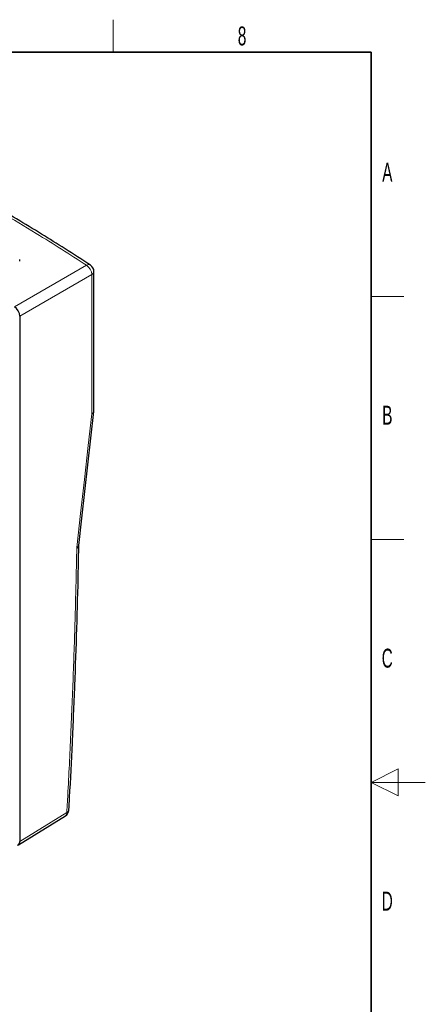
# Paper-space layout 'Blatt4' of a CAD drawing. Header units: millimetres. Extents: x 5 to 418, y 2 to 292.
# Tile 52 of 52: x 343 to 418, y 106 to 288. Entities that reach past the tile are written whole.
import ezdxf

# ---------------------------------------------------------------- set-up
doc = ezdxf.new("R2010")
doc.units = ezdxf.units.MM
doc.layers.add('SLD-0', color=7, linetype='Continuous')
doc.styles.add('SLDTEXTSTYLE0', font='TXT', dxfattribs={"width": 0.605})

psp = doc.layouts.new('Blatt4')

# ---------------------------------------------------------------- linework, layer by layer
at = {"color": 7, "linetype": 'Continuous', "lineweight": 18}
for p, q in [((342, 235.33), (355.31, 243.02)), ((356.3, 241.3), (342.99, 233.62)), ((356.3, 215.5), (356.3, 241.3)), ((353.52, 190.59), (353.52, 190.73)), ((342.99, 136.3), (351.68, 141.67))]:
    psp.add_line(p, q, dxfattribs=at)
at = {"color": 7, "linetype": 'Continuous', "lineweight": 25}
for p, q in [((342.96, 243.77), (342.96, 244.06)), ((356.69, 216.04), (356.69, 241.86)), ((342.99, 233.62), (342.99, 136.3)), ((356.67, 215.93), (356.68, 216.04)), ((353.91, 191.12), (353.91, 191.14)), ((342.71, 135.67), (351.41, 141.04))]:
    psp.add_line(p, q, dxfattribs=at)
at = {"color": 7, "linetype": 'Continuous', "lineweight": 18, "flags": 128}
psp.add_lwpolyline([(353.52, 190.73), (354.23, 197.03), (354.93, 203.32), (355.64, 209.62), (356.3, 215.5)], dxfattribs=at)
at = {"color": 7, "linetype": 'Continuous', "lineweight": 25, "flags": 128}
psp.add_lwpolyline([(353.91, 191.14), (354.47, 196.17), (356.68, 215.93)], dxfattribs=at)
at = {"color": 7, "linetype": 'Continuous', "lineweight": 18}
for centre, radius, start, end in [((355.7, 242.4), 0.731, 60.3379, 122.2319), ((354.21, 241.24), 2.09, 1.7216, 58.2785), ((356.03, 241.91), 0.666, 294.0764, 355.95), ((350.99, 141.59), 0.692, 307.0327, 6.4013), ((351.45, 142.25), 0.629, 291.3865, 350.3724)]:
    psp.add_arc(centre, radius, start, end, dxfattribs=at)
at = {"color": 7, "linetype": 'Continuous', "lineweight": 25}
for centre, start, end in [((355.29, 241.86), 0, 56.6768), ((350.67, 142.23), 301.7291, 356.7887)]:
    psp.add_arc(centre, 1.4, start, end, dxfattribs=at)
for centre, ratio, start_param, end_param in [((342, 234.19), 0.577557, 3.927224, 5.497716), ((342, 136.87), 0.577206, 2.976143, 3.92692)]:
    psp.add_ellipse(centre, major_axis=(-0.7, 1.21), ratio=ratio, start_param=start_param, end_param=end_param, dxfattribs=at)
at = {"color": 7, "linetype": 'Continuous', "lineweight": 18}
for points, knots in [([(355.31, 243.02), (352.23, 245), (347.09, 248.31), (339.58, 252.8), (332.98, 256.59), (326.23, 260.29), (321.61, 262.69), (319.3, 263.88)], [0, 0, 0, 0, 0.271012, 0.453209, 0.635506, 0.817703, 1, 1, 1, 1]), ([(356.3, 215.5), (356.3, 215.5), (356.35, 215.53), (356.49, 215.62), (356.66, 215.8), (356.67, 215.96), (356.68, 216.04)], [0, 0, 0, 0, 0.016153, 0.18278, 0.621592, 1, 1, 1, 1]), ([(356.67, 215.93), (356.66, 215.87), (356.64, 215.74), (356.49, 215.6), (356.35, 215.52), (356.3, 215.5), (356.3, 215.5)], [0, 0, 0, 0, 0.326085, 0.801832, 0.982486, 1, 1, 1, 1]), ([(351.68, 141.67), (351.75, 142.97), (352.03, 148.06), (352.46, 156.91), (352.92, 168.19), (353.28, 179.43), (353.44, 186.87), (353.52, 190.59)], [0, 0, 0, 0, 0.078832, 0.309111, 0.539416, 0.769695, 1, 1, 1, 1]), ([(353.52, 190.73), (353.63, 190.79), (353.83, 190.89), (353.88, 191.05), (353.91, 191.12)], [0, 0, 0, 0, 0.521908, 1, 1, 1, 1]), ([(353.52, 190.59), (353.62, 190.66), (353.82, 190.8), (353.88, 190.98), (353.9, 191.07)], [0, 0, 0, 0, 0.521692, 1, 1, 1, 1])]:
    psp.add_open_spline(points, degree=3, knots=knots, dxfattribs=at)
at = {"color": 7, "linetype": 'Continuous', "lineweight": 25}
for points, knots in [([(356.05, 243.03), (355.82, 243.18), (354.1, 244.31), (350.91, 246.36), (346.39, 249.19), (341.71, 252), (336.79, 254.87), (331.68, 257.74), (326.49, 260.56), (322.55, 262.63), (320.34, 263.75), (319.91, 263.97)], [0, 0, 0, 0, 0.020024, 0.153606, 0.27921, 0.410303, 0.549365, 0.688447, 0.827504, 0.966438, 1, 1, 1, 1]), ([(352.06, 142.15), (352.11, 142.91), (352.35, 147.05), (352.72, 154.73), (353.18, 165.18), (353.54, 175.77), (353.78, 184.42), (353.87, 189.52), (353.9, 191.12)], [0, 0, 0, 0, 0.045798, 0.250917, 0.467426, 0.684056, 0.900682, 1, 1, 1, 1]), ([(353.9, 191.07), (353.9, 191.07), (353.9, 191.08), (353.9, 191.1), (353.91, 191.11), (353.91, 191.12), (353.91, 191.12)], [0, 0, 0, 0, 0.227375, 0.499973, 0.77231, 1, 1, 1, 1])]:
    psp.add_open_spline(points, degree=3, knots=knots, dxfattribs=at)
at = {"layer": 'SLD-0', "lineweight": 18}
for p, q in [((360.25, 282.5), (360.25, 288.5)), ((408, 237.25), (414, 237.25)), ((408, 192.25), (414, 192.25)), ((413, 149.75), (408, 147.25)), ((413, 144.75), (413, 149.75)), ((418, 147.25), (408, 147.25)), ((408, 147.25), (413, 144.75))]:
    psp.add_line(p, q, dxfattribs=at)
at = {"layer": 'SLD-0', "lineweight": 35}
for p, q in [((408, 282.5), (26, 282.5)), ((408, 12), (408, 282.5))]:
    psp.add_line(p, q, dxfattribs=at)

# ---------------------------------------------------------------- texts
at = {"layer": 'SLD-0', "char_height": 3.5, "attachment_point": 2, "style": 'SLDTEXTSTYLE0'}
for s, insert in [('8', (384.1, 287.24)), ('A', (410.98, 262)), ('B', (410.98, 217)), ('C', (410.96, 172)), ('D', (410.96, 127))]:
    psp.add_mtext(s, dxfattribs=dict(at, insert=insert))

doc.saveas('drawing.dxf')
